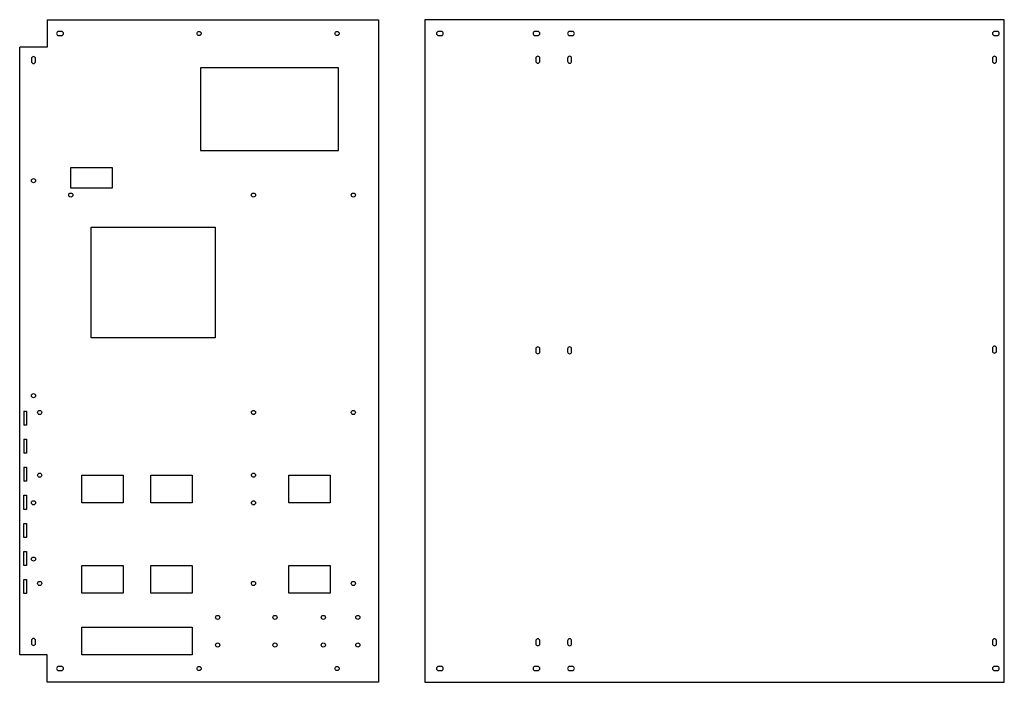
# Model space of a CAD drawing. Header units: inches. Extents: x 307 to 2515, y 391 to 2433.
# Tile 3 of 4: x 894 to 1607, y 1387 to 1867. Entities that reach past the tile are written whole.
import ezdxf

# ---------------------------------------------------------------- set-up
doc = ezdxf.new("R2010")
doc.units = ezdxf.units.IN
doc.header["$MEASUREMENT"] = 0

msp = doc.modelspace()

# ---------------------------------------------------------------- linework, layer by layer
for p, q in [((913.65, 1867), (1153.65, 1867)), ((913.65, 1867), (913.65, 1847)), ((1153.65, 1867), (1153.65, 1387)), ((893.65, 1407), (893.65, 1847)), ((913.65, 1847), (893.65, 1847)), ((896.65, 1583.43), (898.65, 1583.43)), ((896.65, 1583.43), (896.65, 1573.25)), ((898.65, 1583.43), (898.65, 1573.25)), ((898.65, 1573.25), (896.65, 1573.25)), ((896.65, 1563.11), (898.65, 1563.11)), ((896.65, 1563.11), (896.65, 1552.93)), ((898.65, 1563.11), (898.65, 1552.93)), ((898.65, 1552.93), (896.65, 1552.93)), ((896.65, 1542.79), (898.65, 1542.79)), ((896.65, 1542.79), (896.65, 1532.61)), ((898.65, 1542.79), (898.65, 1532.61)), ((898.65, 1532.61), (896.65, 1532.61)), ((896.65, 1522.47), (898.65, 1522.47)), ((896.65, 1512.29), (896.65, 1522.47)), ((898.65, 1522.47), (898.65, 1512.29)), ((898.65, 1512.29), (896.65, 1512.29)), ((896.65, 1502.15), (898.65, 1502.15)), ((896.65, 1491.97), (896.65, 1502.15)), ((898.65, 1502.15), (898.65, 1491.97)), ((898.65, 1491.97), (896.65, 1491.97)), ((896.65, 1481.83), (898.65, 1481.83)), ((896.65, 1471.65), (896.65, 1481.83)), ((898.65, 1481.83), (898.65, 1471.65)), ((898.65, 1471.65), (896.65, 1471.65)), ((896.65, 1461.51), (898.65, 1461.51)), ((896.65, 1451.33), (896.65, 1461.51)), ((898.65, 1461.51), (898.65, 1451.33)), ((898.65, 1451.33), (896.65, 1451.33)), ((1153.65, 1387), (913.65, 1387))]:
    msp.add_line(p, q)
for points in [[(1187.1, 1387), (1607.1, 1387), (1607.1, 1867), (1187.1, 1867)], [(1024.64, 1772.14), (1124.64, 1772.14), (1124.62, 1832.14), (1024.62, 1832.14)], [(930.66, 1759.92), (960.66, 1759.92), (960.66, 1744.92), (930.66, 1744.92)], [(945.34, 1716.63), (1035.34, 1716.63), (1035.34, 1636.63), (945.34, 1636.63)], [(938.65, 1537.03), (968.65, 1537.03), (968.65, 1517.03), (938.65, 1517.03)], [(988.65, 1537.03), (1018.65, 1537.03), (1018.65, 1517.03), (988.65, 1517.03)], [(1088.65, 1537.03), (1118.65, 1537.03), (1118.65, 1517.03), (1088.65, 1517.03)], [(938.65, 1471.65), (968.65, 1471.65), (968.65, 1451.65), (938.65, 1451.65)], [(988.65, 1471.65), (1018.65, 1471.65), (1018.65, 1451.65), (988.65, 1451.65)], [(1088.65, 1471.65), (1118.65, 1471.65), (1118.65, 1451.65), (1088.65, 1451.65)], [(938.65, 1427), (1018.65, 1427), (1018.65, 1407), (938.65, 1407)]]:
    msp.add_lwpolyline(points, close=True)
for points in [[(921.9, 1855.5), (923.9, 1855.5, 1), (923.9, 1858.5), (921.9, 1858.5, 1), (921.9, 1855.5, -1)], [(1197.1, 1855.5), (1199.1, 1855.5, 1), (1199.1, 1858.5), (1197.1, 1858.5, 1), (1197.1, 1855.5, -1)], [(1269.1, 1858.5), (1267.1, 1858.5, 1), (1267.1, 1855.5), (1269.1, 1855.5, 1), (1269.1, 1858.5, -1)], [(1292.1, 1855.5), (1294.1, 1855.5, 1), (1294.1, 1858.5), (1292.1, 1858.5, 1), (1292.1, 1855.5, -1)], [(1599.98, 1855.5), (1601.98, 1855.5, 1), (1601.98, 1858.5), (1599.98, 1858.5, 1), (1599.98, 1855.5, -1)], [(902.15, 1838.75), (902.15, 1836.75, 1), (905.15, 1836.75), (905.15, 1838.75, 1), (902.15, 1838.75, -1)], [(1267.6, 1839), (1267.6, 1837, 1), (1270.6, 1837), (1270.6, 1839, 1), (1267.6, 1839, -1)], [(1290.6, 1839), (1290.6, 1837, 1), (1293.6, 1837), (1293.6, 1839, 1), (1290.6, 1839, -1)], [(1598.48, 1839), (1598.48, 1837, 1), (1601.48, 1837), (1601.48, 1839, 1), (1598.48, 1839, -1)], [(1267.6, 1628.5), (1267.6, 1626.5, 1), (1270.6, 1626.5), (1270.6, 1628.5, 1), (1267.6, 1628.5, -1)], [(1290.6, 1628.5), (1290.6, 1626.5, 1), (1293.6, 1626.5), (1293.6, 1628.5, 1), (1290.6, 1628.5, -1)], [(1598.48, 1629), (1598.48, 1627, 1), (1601.48, 1627), (1601.48, 1629, 1), (1598.48, 1629, -1)], [(902.15, 1417.25), (902.15, 1415.25, 1), (905.15, 1415.25), (905.15, 1417.25, 1), (902.15, 1417.25, -1)], [(1267.6, 1417), (1267.6, 1415, 1), (1270.6, 1415), (1270.6, 1417, 1), (1267.6, 1417, -1)], [(1290.6, 1417), (1290.6, 1415, 1), (1293.6, 1415), (1293.6, 1417, 1), (1290.6, 1417, -1)], [(1598.48, 1417), (1598.48, 1415, 1), (1601.48, 1415), (1601.48, 1417, 1), (1598.48, 1417, -1)], [(921.9, 1395.5), (923.9, 1395.5, 1), (923.9, 1398.5), (921.9, 1398.5, 1), (921.9, 1395.5, -1)], [(1197.1, 1395.5), (1199.1, 1395.5, 1), (1199.1, 1398.5), (1197.1, 1398.5, 1), (1197.1, 1395.5, -1)], [(1267.1, 1395.5), (1269.1, 1395.5, 1), (1269.1, 1398.5), (1267.1, 1398.5, 1), (1267.1, 1395.5, -1)], [(1294.1, 1398.5), (1292.1, 1398.5, 1), (1292.1, 1395.5), (1294.1, 1395.5, 1), (1294.1, 1398.5, -1)], [(1601.98, 1398.5), (1599.98, 1398.5, 1), (1599.98, 1395.5), (1601.98, 1395.5, 1), (1601.98, 1398.5, -1)]]:
    msp.add_lwpolyline(points, format="xyb")
msp.add_lwpolyline([(913.65, 1387), (913.65, 1407), (893.65, 1407)])
for centre in [(1023.65, 1857), (1123.65, 1857), (903.65, 1750.35), (930.66, 1739.95), (1063.04, 1739.95), (1135.43, 1739.95), (903.65, 1594.62), (908.1, 1582.47), (1063.04, 1582.47), (1135.43, 1582.47), (908.1, 1537.05), (1063.04, 1537.05), (903.65, 1517.05), (1063.04, 1517.03), (903.65, 1476.27), (908.1, 1458.61), (1063.03, 1458.61), (1135.43, 1458.61), (1037.05, 1434), (1078.66, 1434), (1113.65, 1434), (1138.65, 1434), (1037.05, 1414), (1078.66, 1414), (1113.65, 1414), (1138.65, 1414), (1023.65, 1397), (1123.65, 1397)]:
    msp.add_circle(centre, 1.5)

doc.saveas('drawing.dxf')
